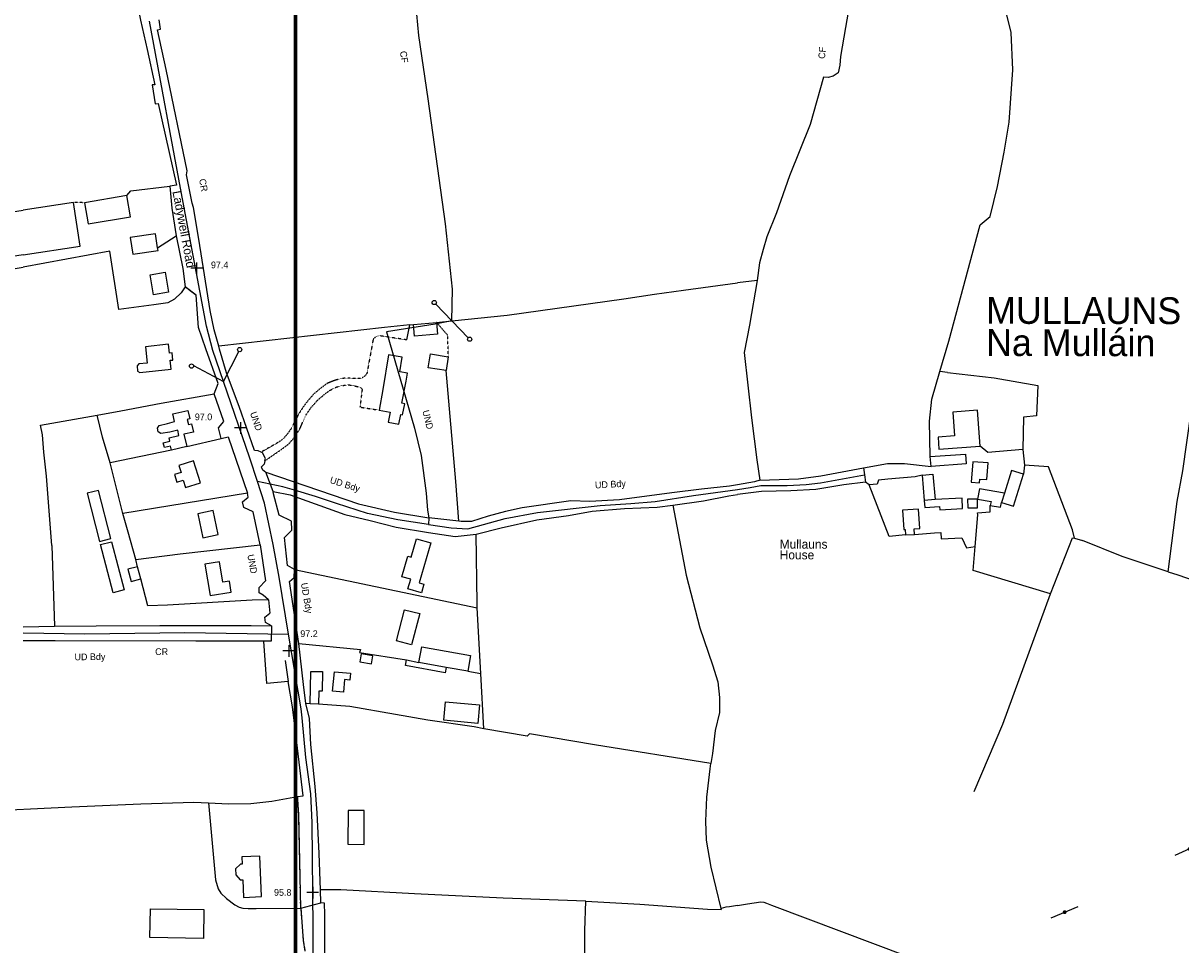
# Model space of a CAD drawing. Header units: metres. Extents: x 611948 to 1225781, y 656699 to 1316021.
# Tile 34 of 169: x 613548 to 614196, y 657536 to 658052. Entities that reach past the tile are written whole.
import ezdxf

# ---------------------------------------------------------------- set-up
doc = ezdxf.new("R2010")
doc.units = ezdxf.units.M
doc.linetypes.add('4696-C$0$PECK', pattern=[0.2, 0.1, -0.1])
for name, color, linetype in [('- EXTENT OF LiDAR SURVEY', 1, 'Continuous'), ('4696-17$0$BLD_OTL_S', 253, 'Continuous'), ('4696-17$0$GEN_LIN_D', 253, 'Continuous'), ('4696-C$0$BDY_SYM', 253, 'Continuous'), ('4696-C$0$BLD_INN_W', 253, 'Continuous'), ('4696-C$0$BLD_OTL_S', 253, 'Continuous'), ('4696-C$0$GEN_LIN_D', 253, 'Continuous'), ('4696-C$0$GEN_PCK_D', 253, '4696-C$0$PECK'), ('4696-C$0$GL_HS_OTL', 253, 'Continuous'), ('4696-C$0$HT_CTRL', 253, 'Continuous'), ('4696-C$0$MUNICIPAL', 253, 'Continuous'), ('4696-C$0$PARISH', 253, 'Continuous'), ('4696-C$0$ROADS', 253, 'Continuous'), ('4696-C$0$ROADS_CTR', 253, 'Continuous'), ('4696-C$0$TOWNLAND', 253, 'Continuous'), ('4696-D$0$BLD_INN_W', 253, 'Continuous'), ('4696-D$0$BLD_OTL_S', 253, 'Continuous'), ('4696-D$0$GEN_LIN_D', 253, 'Continuous'), ('4696-D$0$MUNICIPAL', 253, 'Continuous'), ('4696-D$0$PARISH', 253, 'Continuous'), ('4696-D$0$POLE_SYMB', 253, 'Continuous'), ('4696-D$0$ROADS', 253, 'Continuous'), ('4696-D$0$ROADS_CTR', 253, 'Continuous'), ('4696-D$0$TOWNLAND', 253, 'Continuous')]:
    doc.layers.add(name, color=color, linetype=linetype)
doc.styles.add('4696-C$0$STANDARD', font='txt')
doc.styles.add('4696-D$0$STANDARD', font='txt')

# ---------------------------------------------------------------- blocks, each defined once
blk = doc.blocks.new('4696-D$0$36', base_point=(144.988486, 310.919762))
blk.add_line((140.875383, 310.92339), (149.050238, 310.92339))
at = {"const_width": 0.539928}
blk.add_lwpolyline([(144.673376, 310.923808, 1), (145.213304, 310.923808, 1)], format="xyb", close=True, dxfattribs=at)
blk = doc.blocks.new('4696-D$0$37', base_point=(145.909475, 308.83511))
blk.add_line((145.962562, 308.791096), (150.424369, 308.791096))
at = {"const_width": 0.51646}
blk.add_lwpolyline([(145.704332, 308.791096, 1), (146.220792, 308.791096, 1)], format="xyb", close=True, dxfattribs=at)
blk = doc.blocks.new('4696-D')
at = {"layer": '4696-D$0$BLD_INN_W', "flags": 128}
for points in [[(614096.818, 657789.378), (614095.175, 657784.02)], [(614058.041, 657785.807), (614051.938, 657785.156)]]:
    blk.add_lwpolyline(points, dxfattribs=at)
at = {"layer": '4696-D$0$BLD_OTL_S', "flags": 128}
for points in [[(614083.228, 657815.685), (614081.718, 657835.771), (614067.901, 657834.73), (614068.91, 657821.331), (614059.632, 657820.627), (614060.136, 657813.94), (614083.228, 657815.685)], [(614055.305, 657809.779), (614075.022, 657811.227), (614075.428, 657805.7), (614055.711, 657804.252)], [(614055.711, 657804.252), (614055.305, 657809.779)], [(614086.979, 657796.882), (614087.764, 657806.218), (614079.191, 657806.929), (614078.218, 657795.399), (614082.801, 657795.019), (614082.989, 657797.221), (614086.979, 657796.882)], [(614050.689, 657799.44), (614056.744, 657799.978), (614058.041, 657785.807)], [(614050.689, 657799.44), (614051.938, 657785.156)], [(614095.175, 657784.02), (614101.897, 657781.96), (614107.424, 657799.986)], [(614107.424, 657799.986), (614100.702, 657802.046), (614096.818, 657789.378)], [(614051.938, 657785.156), (614052.304, 657781.277), (614060.48, 657781.918), (614060.573, 657779.903), (614073.227, 657780.73), (614073.086, 657786.421), (614058.041, 657785.807)], [(614081.709, 657785.911), (614076.196, 657785.878), (614076.224, 657781.119), (614081.737, 657781.152), (614081.709, 657785.911)], [(614096.818, 657789.378), (614082.84, 657791.808), (614081.709, 657785.911)], [(614081.709, 657785.911), (614089.276, 657784.622), (614088.852, 657782.443)], [(614046.382, 657766.202), (614046.203, 657769.253), (614049.462, 657769.464), (614048.75, 657780.439), (614039.734, 657779.854), (614040.446, 657768.879), (614041.161, 657768.925), (614041.361, 657765.904)], [(614088.852, 657782.443), (614094.622, 657781.442), (614095.175, 657784.02)], [(614041.361, 657765.904), (614046.382, 657766.202)]]:
    blk.add_lwpolyline(points, dxfattribs=at)
at = {"layer": '4696-D$0$GEN_LIN_D', "flags": 128}
for points in [[(614011.289, 658070.699), (614004.988, 658033.765), (614004.646, 658028.884), (614003.8, 658024.525), (614000.939, 658022.774), (613998.097, 658022.051), (613995.525, 658022.096), (613988.122, 657995.729), (613976.559, 657966.861), (613969.255, 657946.152), (613963.879, 657932.869), (613961.697, 657925.703), (613959.768, 657918.277), (613958.33, 657908.425)], [(614060.685, 657857.429), (614065.688, 657874.424), (614083.28, 657939.458), (614088.766, 657944.251), (614092.913, 657960.899), (614096.591, 657980.128), (614099.458, 657997.056), (614101.509, 658026.347), (614100.585, 658047.2), (614098.014, 658057.874)], [(613958.33, 657908.425), (613947.453, 657906.986)], [(613958.33, 657908.425), (613954.017, 657883.392), (613951.178, 657868.007), (613955.173, 657831.409), (613958.11, 657807.949), (613959.971, 657796.597)], [(614188.465, 657745.325), (614193.52, 657784.595), (614196.647, 657801.776), (614203.695, 657852.074), (614210.355, 657894.917)], [(614055.305, 657809.779), (614054.877, 657829.594), (614056.12, 657841.92), (614060.685, 657857.429)], [(614064.935, 657856.943), (614060.685, 657857.429)], [(614064.935, 657856.943), (614091.121, 657853.916), (614115.485, 657849.634), (614114.676, 657832.671), (614107.458, 657831.767), (614107.145, 657813.765)], [(614107.145, 657813.765), (614087.565, 657812.048), (614083.228, 657815.685)], [(614107.145, 657813.765), (614108.022, 657805.004)], [(614017.847, 657803.44), (614031.388, 657805.904), (614040.908, 657805.996), (614055.711, 657804.252)], [(613959.971, 657796.597), (613981.59, 657797.251), (613993.97, 657799.094), (614017.847, 657803.44)], [(614017.847, 657803.44), (614018.434, 657799.536)], [(614018.434, 657799.536), (614019.043, 657795.489)], [(614050.689, 657799.44), (614046.868, 657798.464), (614031.465, 657797.064), (614026.269, 657796.51), (614025.6, 657794.363), (614021.073, 657793.91)], [(614108.022, 657805.004), (614107.424, 657799.986)], [(614135.951, 657764.038), (614134.928, 657768.729), (614121.512, 657804.126), (614108.022, 657805.004)], [(613959.971, 657796.597), (613956.866, 657795.623), (613947.452, 657794.048)], [(614019.043, 657795.489), (614006.925, 657793.899), (613991.189, 657791.342), (613977.284, 657790.555), (613960.817, 657790.326), (613947.452, 657788.492)], [(614021.073, 657793.91), (614019.043, 657795.489)], [(614041.361, 657765.904), (614032.316, 657765.126), (614021.073, 657793.91)], [(614080.424, 657759.392), (614081.824, 657777.22), (614081.799, 657778.368), (614088.759, 657778.926), (614088.852, 657782.443)], [(614046.382, 657766.202), (614057.715, 657767.033), (614061.127, 657767.212), (614061.289, 657763.819), (614072.951, 657764.343), (614075.47, 657758.723), (614080.424, 657759.392)], [(614122.515, 657732.983), (614134.808, 657764.371), (614135.951, 657764.038)], [(614135.951, 657764.038), (614140.439, 657762.729)], [(614188.465, 657745.325), (614162.666, 657753.855), (614140.439, 657762.729)], [(614122.515, 657732.983), (614079.375, 657746.033), (614080.424, 657759.392)], [(614188.465, 657745.325), (614193.871, 657743.537), (614214.327, 657736.494), (614250.368, 657723.263), (614264.112, 657714.793), (614272.758, 657708.983), (614286.98, 657698.448), (614301.487, 657688.217)], [(614095.955, 657660.091), (614122.515, 657732.983)], [(614079.864, 657622.298), (614095.955, 657660.091)], [(613947.452, 657558.575), (613952.886, 657559.48), (613960.395, 657560.498), (613962.078, 657560.365), (613963.63, 657559.843), (613966.501, 657558.614), (614043.274, 657529.811), (614174.707, 657484.312), (614184.705, 657482.338)]]:
    blk.add_lwpolyline(points, dxfattribs=at)
at = {"layer": '4696-D$0$MUNICIPAL', "flags": 128}
for points in [[(614011.289, 658070.699), (614004.988, 658033.765), (614004.646, 658028.884), (614003.8, 658024.525), (614000.939, 658022.774), (613998.097, 658022.051), (613995.525, 658022.096), (613988.122, 657995.729), (613976.559, 657966.861), (613969.255, 657946.152), (613963.879, 657932.869), (613961.697, 657925.703), (613959.768, 657918.277), (613958.33, 657908.425)], [(613958.33, 657908.425), (613954.017, 657883.392), (613951.178, 657868.007), (613955.173, 657831.409), (613958.11, 657807.949), (613959.971, 657796.597)], [(613959.971, 657796.597), (613956.866, 657795.623), (613947.452, 657794.048)]]:
    blk.add_lwpolyline(points, dxfattribs=at)
at = {"layer": '4696-D$0$PARISH', "flags": 128}
for points in [[(614011.289, 658070.699), (614004.988, 658033.765), (614004.646, 658028.884), (614003.8, 658024.525), (614000.939, 658022.774), (613998.097, 658022.051), (613995.525, 658022.096), (613988.122, 657995.729), (613976.559, 657966.861), (613969.255, 657946.152), (613963.879, 657932.869), (613961.697, 657925.703), (613959.768, 657918.277), (613958.33, 657908.425)], [(613958.33, 657908.425), (613954.017, 657883.392), (613951.178, 657868.007), (613955.173, 657831.409), (613958.11, 657807.949), (613959.971, 657796.597)], [(613959.971, 657796.597), (613956.866, 657795.623), (613947.452, 657794.048)]]:
    blk.add_lwpolyline(points, dxfattribs=at)
at = {"layer": '4696-D$0$ROADS', "flags": 128}
for points in [[(613959.971, 657796.597), (613981.59, 657797.251), (613993.97, 657799.094), (614017.847, 657803.44)], [(614017.847, 657803.44), (614018.434, 657799.536)], [(614018.434, 657799.536), (614019.043, 657795.489)], [(613959.971, 657796.597), (613956.866, 657795.623), (613947.452, 657794.048)], [(614019.043, 657795.489), (614006.925, 657793.899), (613991.189, 657791.342), (613977.284, 657790.555), (613960.817, 657790.326), (613947.452, 657788.492)]]:
    blk.add_lwpolyline(points, dxfattribs=at)
at = {"layer": '4696-D$0$ROADS_CTR', "flags": 128}
blk.add_lwpolyline([(613947.452, 657791.418), (613954.547, 657792.499), (613960.388, 657793.595), (613975.171, 657793.595), (613985.757, 657794.142), (613993.787, 657795.055), (614018.434, 657799.536)], dxfattribs=at)
at = {"layer": '4696-D$0$TOWNLAND', "flags": 128}
for points in [[(614011.289, 658070.699), (614004.988, 658033.765), (614004.646, 658028.884), (614003.8, 658024.525), (614000.939, 658022.774), (613998.097, 658022.051), (613995.525, 658022.096), (613988.122, 657995.729), (613976.559, 657966.861), (613969.255, 657946.152), (613963.879, 657932.869), (613961.697, 657925.703), (613959.768, 657918.277), (613958.33, 657908.425)], [(613958.33, 657908.425), (613954.017, 657883.392), (613951.178, 657868.007), (613955.173, 657831.409), (613958.11, 657807.949), (613959.971, 657796.597)], [(613959.971, 657796.597), (613956.866, 657795.623), (613947.452, 657794.048)]]:
    blk.add_lwpolyline(points, dxfattribs=at)
at = {"layer": '4696-D$0$POLE_SYMB', "xscale": 2, "yscale": 2}
for name, p, rotation in [('4696-D$0$37', (614200.467, 657590.106), 204.2810000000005), ('4696-D$0$36', (614130.589, 657554.804), 22.75800000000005)]:
    blk.add_blockref(name, p, dxfattribs=dict(at, rotation=rotation))
at = {"layer": '4696-D$0$BLD_OTL_S', "style": '4696-D$0$STANDARD'}
for s, p in [('Mullauns', (613971.006, 657758.284)), ('House', (613971.006, 657752.284))]:
    blk.add_text(s, height=5, rotation=-0.1, dxfattribs=at).set_placement(p)
at = {"layer": '4696-D$0$MUNICIPAL', "style": '4696-D$0$STANDARD'}
blk.add_text('CF', height=3.75, rotation=85.300018, dxfattribs=at).set_placement((613996.312, 658032.294))
at = {"layer": '4696-D$0$PARISH', "style": '4696-D$0$STANDARD'}
blk.add_text('CF', height=3.75, rotation=85.300018, dxfattribs=at).set_placement((613996.312, 658032.294))
at = {"layer": '4696-D$0$TOWNLAND', "style": '4696-D$0$STANDARD'}
for s, height, rotation, p in [('CF', 3.75, 85.300018, (613996.312, 658032.294)), ('MULLAUNS', 15, -0.1, (614086.498, 657884.138)), ('Na Mulláin', 15, -0.1, (614086.498, 657866.138))]:
    blk.add_text(s, height=height, rotation=rotation, dxfattribs=at).set_placement(p)
blk = doc.blocks.new('4696-17')
at = {"layer": '4696-17$0$BLD_OTL_S', "flags": 128}
blk.add_lwpolyline([(613547.539, 657922.728), (613519.803, 657918.455), (613516.043, 657942.862), (613547.54, 657947.714)], dxfattribs=at)
at = {"layer": '4696-17$0$GEN_LIN_D', "flags": 128}
blk.add_lwpolyline([(613466.419, 657899.254), (613492.27, 657904.959), (613525.711, 657912.202), (613547.539, 657915.827)], dxfattribs=at)
blk = doc.blocks.new('4696-C$0$43', base_point=(147.36021, 308.857352))
blk.add_line((153.849537, 308.848253), (140.769785, 308.848253))
for centre in [(140.180307, 308.837153), (154.439015, 308.859353)]:
    blk.add_circle(centre, 0.589583)
blk = doc.blocks.new('4696-C$0$44', base_point=(141.365186, 309.573129))
for p, q in [((148.348947, 316.096464), (141.361145, 309.556587)), ((141.361145, 309.556587), (147.90133, 302.797619))]:
    blk.add_line(p, q)
for centre in [(148.337847, 316.685942), (148.36005, 302.427234)]:
    blk.add_circle(centre, 0.589583)
blk = doc.blocks.new('4696-C$0$35', base_point=(150.27109, 306.896499))
for p, q in [((150.27109, 308.539432), (150.27109, 305.253567)), ((151.914023, 306.896499), (148.62816, 306.896499))]:
    blk.add_line(p, q)
blk = doc.blocks.new('4696-C')
at = {"layer": '4696-C$0$BLD_INN_W', "flags": 128}
blk.add_lwpolyline([(613784.359, 657691.757), (613769.022, 657694.577)], dxfattribs=at)
at = {"layer": '4696-C$0$BLD_OTL_S', "flags": 128}
for points in [[(613605.499, 657955.953), (613581.962, 657951.898)], [(613581.962, 657951.898), (613583.995, 657940.044), (613607.54, 657944.091), (613605.499, 657955.953)], [(613547.54, 657922.728), (613579.489, 657927.65), (613575.73, 657952.052)], [(613575.73, 657952.052), (613547.54, 657947.714)], [(613622.8, 657926.702), (613621.685, 657934.535), (613607.513, 657932.507), (613608.859, 657923.139), (613623.017, 657925.178), (613622.8, 657926.702)], [(613620.569, 657900.422), (613618.696, 657911.552), (613627.083, 657912.962), (613628.963, 657901.837), (613620.569, 657900.422)], [(613778.946, 657884.875), (613779.541, 657878.391), (613766.538, 657877.201), (613765.944, 657883.682)], [(613765.944, 657883.682), (613778.946, 657884.875)], [(613615.976, 657871.29), (613616.946, 657862.11), (613612.286, 657861.686), (613611.271, 657860.671), (613611.584, 657857.548), (613612.807, 657856.879), (613630.344, 657858.671), (613629.845, 657863.691), (613631.317, 657863.836), (613630.916, 657867.876), (613629.446, 657867.697), (613628.953, 657872.647), (613615.976, 657871.29)], [(613752.976, 657834.636), (613751.893, 657828.992), (613757.779, 657827.862), (613758.848, 657833.426), (613759.931, 657833.218), (613761.108, 657839.35), (613759.548, 657839.649), (613761.912, 657851.962), (613762.64, 657856.569), (613758.355, 657857.239), (613759.648, 657865.472), (613751.991, 657866.685), (613748.924, 657847.317), (613746.772, 657835.777)], [(613784.227, 657858.044), (613774.315, 657859.561), (613775.488, 657867.225), (613785.401, 657865.708)], [(613785.401, 657865.708), (613784.227, 657858.044)], [(613630.582, 657813.384), (613630.059, 657815.613), (613626.578, 657814.795), (613625.946, 657817.482), (613629.655, 657818.354), (613629.2, 657820.289), (613634.755, 657821.595), (613634.046, 657824.547), (613629.561, 657823.504), (613624.654, 657822.788), (613623.179, 657823.555), (613622.68, 657825.69), (613623.727, 657827.278), (613628.425, 657828.366), (613632.252, 657829.472), (613631.255, 657833.682), (613639.75, 657835.678), (613640.848, 657830.994), (613639.331, 657830.638), (613640.019, 657827.688), (613641.814, 657828.115), (613642.896, 657823.509), (613637.535, 657822.248), (613639.099, 657815.385)], [(613746.772, 657835.777), (613752.976, 657834.636)], [(613639.099, 657815.385), (613630.582, 657813.384)], [(613633.53, 657795.43), (613637.151, 657796.566), (613638.458, 657792.453), (613646.813, 657795.082), (613642.932, 657807.377), (613634.726, 657804.785), (613635.949, 657800.922), (613632.171, 657799.725), (613633.53, 657795.43)], [(613648.182, 657764.352), (613656.649, 657766.133), (613653.825, 657779.57), (613645.359, 657777.784), (613648.182, 657764.352)], [(613759.581, 657742.496), (613762.876, 657754.104), (613764.753, 657753.571), (613767.666, 657763.793), (613775.638, 657761.534), (613769.255, 657739.127), (613771.874, 657738.381), (613770.499, 657733.556), (613762.936, 657735.703), (613764.477, 657741.105), (613759.581, 657742.496)], [(613611.58, 657748.165), (613606.139, 657746.734), (613607.921, 657739.899), (613613.367, 657741.326)], [(613613.367, 657741.326), (613611.58, 657748.165)], [(613652.244, 657731.97), (613663.989, 657733.913), (613662.963, 657740.096), (613659.38, 657739.503), (613657.49, 657750.926), (613649.321, 657749.573), (613652.244, 657731.97)], [(613756.512, 657706.575), (613760.994, 657724.088), (613769.482, 657721.916), (613764.992, 657704.395), (613756.512, 657706.575)], [(613769.022, 657694.577), (613770.658, 657703.286), (613798.001, 657698.442), (613796.442, 657689.618)], [(613735.949, 657694.835), (613742.579, 657693.746), (613743.323, 657698.239), (613736.693, 657699.337), (613735.949, 657694.835)], [(613784.359, 657691.757), (613783.806, 657688.647), (613761.471, 657692.822), (613762.186, 657695.97)], [(613762.186, 657695.97), (613769.022, 657694.577)], [(613708.14, 657671.315), (613708.469, 657689.534), (613715.113, 657689.413), (613714.917, 657678.392), (613712.966, 657678.427), (613712.829, 657671.229)], [(613720.775, 657678.412), (613721.796, 657689.34), (613730.697, 657688.503), (613730.334, 657684.721), (613727.468, 657684.99), (613726.798, 657677.856), (613720.775, 657678.412)], [(613784.359, 657691.757), (613769.022, 657694.577)], [(613796.442, 657689.618), (613784.359, 657691.757)], [(613712.829, 657671.229), (613708.14, 657671.315)], [(613729.41, 657611.708), (613729.365, 657592.734), (613738.444, 657592.713), (613738.489, 657611.686), (613729.41, 657611.708)], [(613670.157, 657581.667), (613669.202, 657581.626), (613666.467, 657578.928), (613666.605, 657575.71), (613668.975, 657572.869), (613670.531, 657572.936), (613670.957, 657563.016), (613681.005, 657563.448), (613680.029, 657586.178), (613669.982, 657585.747), (613670.157, 657581.667)], [(613618.736, 657556.635), (613648.668, 657556.17), (613648.417, 657540.046), (613618.486, 657540.511), (613618.736, 657556.635)]]:
    blk.add_lwpolyline(points, dxfattribs=at)
at = {"layer": '4696-C$0$GEN_LIN_D', "flags": 128}
for points in [[(613605.271, 658093.834), (613606.795, 658084.797), (613613.213, 658054.034), (613617.027, 658037.721), (613621.297, 658017.973), (613619.743, 658017.847), (613621.458, 658007.168), (613623.094, 658007.499), (613633.408, 657961.656), (613629.681, 657961.098)], [(613787.462, 657885.835), (613787.796, 657903.555), (613783.997, 657940.065), (613774.322, 658009.983), (613768.969, 658045.461), (613767.96, 658057.371), (613767.218, 658072.129)], [(613657.155, 657871.671), (613654.438, 657880.681), (613652.195, 657891.5), (613645.921, 657931.558), (613642.813, 657949.26), (613642.14, 657951.615), (613638.954, 657967.512), (613639.312, 657969.822), (613627.554, 658026.394), (613622.708, 658048.693), (613624.4, 658049.008), (613623.739, 658054.33)], [(613605.499, 657955.953), (613607.809, 657958.565), (613629.681, 657961.098)], [(613629.681, 657961.098), (613630.742, 657948.77)], [(613630.742, 657948.77), (613633.139, 657933.329)], [(613622.8, 657926.702), (613633.139, 657933.329)], [(613633.139, 657933.329), (613636.901, 657915.047)], [(613596.112, 657924.693), (613547.54, 657915.827)], [(613638.136, 657904.788), (613636.051, 657901.39), (613632.285, 657897.936), (613628.451, 657895.907), (613620.648, 657894.694), (613601.162, 657892.18), (613596.112, 657924.693)], [(613636.901, 657915.047), (613638.136, 657904.788)], [(613787.462, 657885.835), (613818.5, 657889.01), (613883.756, 657898.179), (613900.849, 657900.727), (613917.077, 657902.967), (613947.453, 657906.986)], [(613656.753, 657850.612), (613649.843, 657870.029), (613645.716, 657882.092), (613644.301, 657900.109)], [(613764.037, 657883.507), (613749.847, 657882.022), (613657.155, 657871.671)], [(613762.291, 657875.119), (613764.037, 657883.507)], [(613764.037, 657883.507), (613765.944, 657883.682)], [(613778.946, 657884.875), (613787.462, 657885.835)], [(613680.709, 657812.26), (613679.139, 657813.061), (613676.995, 657813.119), (613668.357, 657837.756), (613661.282, 657856.745), (613657.457, 657869.829), (613657.155, 657871.671)], [(613791.309, 657773.615), (613789.808, 657795.881), (613784.227, 657858.044)], [(613588.955, 657833.059), (613602.29, 657835.463), (613624.766, 657839.702), (613654.508, 657844.842)], [(613654.508, 657844.842), (613656.753, 657850.612)], [(613658.317, 657819.977), (613656.847, 657825.935), (613659.839, 657829.422), (613654.508, 657844.842)], [(613558.285, 657821.929), (613557.242, 657827.339), (613588.955, 657833.059)], [(613596.299, 657806.215), (613592.014, 657820.609), (613588.955, 657833.059)], [(613563.609, 657759.952), (613560.644, 657798.833), (613559.161, 657812.332), (613558.285, 657821.929)], [(613639.099, 657815.385), (613658.317, 657819.977)], [(613658.317, 657819.977), (613662.207, 657820.915), (613673.056, 657789.38)], [(613630.582, 657813.384), (613596.299, 657806.215)], [(613682.852, 657807.321), (613683.174, 657808.771), (613681.573, 657811.819), (613680.709, 657812.26)], [(613603.358, 657777.953), (613596.299, 657806.215)], [(613682.852, 657807.321), (613682.472, 657805.608), (613680.776, 657803.9), (613681.558, 657802.566), (613683.431, 657801.063)], [(613683.431, 657801.063), (613735.297, 657783.418), (613755.477, 657778.711), (613774.627, 657775.561)], [(613687.447, 657790.186), (613683.431, 657801.063)], [(613947.452, 657794.048), (613942.935, 657793.292), (613927.14, 657791.517), (613910.567, 657789.484), (613881.306, 657785.669), (613864.735, 657784.671), (613854.123, 657784.955), (613826.932, 657781.135), (613817.608, 657779.086), (613807.765, 657776.52), (613798.438, 657773.435), (613792.743, 657773.448), (613791.309, 657773.615)], [(613673.056, 657789.38), (613603.358, 657777.953)], [(613680.159, 657760.3), (613676.31, 657778.81), (613670.996, 657781.366), (613670.371, 657784.528), (613673.456, 657787.079), (613673.056, 657789.38)], [(613687.447, 657790.186), (613697.021, 657788.352), (613727.542, 657777.408), (613741.772, 657774.01), (613756.261, 657770.352), (613774.375, 657767.203), (613789.385, 657765.098), (613801.195, 657766.362)], [(613690.781, 657776.976), (613687.703, 657788.891), (613687.447, 657790.186)], [(613911.151, 657782.6), (613928.346, 657784.966), (613942.509, 657787.814), (613947.452, 657788.492)], [(613801.195, 657766.362), (613815.183, 657769.955), (613835.126, 657774.31), (613852.736, 657776.857), (613865.943, 657779.156), (613884.068, 657780.668), (613902.45, 657781.402), (613911.151, 657782.6)], [(613911.151, 657782.6), (613918.568, 657743.492), (613926.266, 657713.963), (613933.466, 657693.237), (613936.292, 657683.652), (613937.307, 657674.848), (613937.287, 657666.564), (613934.934, 657656.473), (613933.351, 657643.533), (613932.502, 657638.017)], [(613610.567, 657752.145), (613606.327, 657767.572), (613603.358, 657777.953)], [(613693.86, 657764.542), (613698.011, 657768.675), (613697.763, 657773.594), (613690.781, 657776.976)], [(613791.309, 657773.615), (613774.627, 657775.561)], [(613563.609, 657759.952), (613565.037, 657714.85)], [(613610.567, 657752.145), (613635.38, 657755.393), (613680.159, 657760.3)], [(613680.159, 657760.3), (613683.221, 657740.26)], [(613695.409, 657748.906), (613693.86, 657764.542)], [(613801.721, 657725.088), (613801.592, 657727.527), (613801.195, 657766.362)], [(613611.58, 657748.165), (613610.567, 657752.145)], [(613699.365, 657746.63), (613695.409, 657748.906)], [(613684.817, 657729.676), (613675.686, 657729.43), (613628.284, 657726.576), (613617.285, 657726.148), (613613.367, 657741.326)], [(613696.642, 657739.82), (613699.213, 657742.03), (613699.365, 657746.63)], [(613699.365, 657746.63), (613801.721, 657725.088)], [(613684.817, 657729.676), (613681.792, 657732.181), (613679.691, 657733.481), (613679.592, 657736.431), (613683.221, 657740.26)], [(613701.762, 657705.114), (613696.642, 657739.82)], [(613684.817, 657729.676), (613685.69, 657722.163)], [(613686.525, 657714.983), (613683.239, 657716.992), (613682.847, 657719.879), (613685.69, 657722.163)], [(613803.674, 657688.278), (613801.721, 657725.088)], [(613547.539, 657714.444), (613565.037, 657714.85)], [(613565.037, 657714.85), (613588.384, 657714.999)], [(613588.384, 657714.999), (613624.047, 657715.262)], [(613624.047, 657715.262), (613675.072, 657715.247), (613686.525, 657714.983)], [(613682.229, 657706.492), (613644.259, 657706.404), (613565.475, 657706.717), (613547.539, 657706.684)], [(613695.786, 657683.932), (613683.874, 657682.833), (613682.229, 657706.492)], [(613701.762, 657705.114), (613736.283, 657701.88), (613735.882, 657700.18), (613762.186, 657695.97)], [(613704.541, 657682.196), (613701.762, 657705.114)], [(613694.189, 657695.582), (613695.786, 657683.932)], [(613796.442, 657689.618), (613803.674, 657688.278)], [(613700.134, 657654.379), (613698.216, 657669.706), (613695.786, 657683.932)], [(613705.811, 657671.579), (613704.541, 657682.196)], [(613805.313, 657657.363), (613803.674, 657688.278)], [(613713.246, 657587.519), (613712.166, 657610.301), (613710.999, 657625.077), (613708.528, 657648.565), (613707.741, 657663.196), (613705.811, 657671.579)], [(613708.14, 657671.315), (613705.811, 657671.579)], [(613755.96, 657665.386), (613730.342, 657669.846), (613712.829, 657671.229)], [(613799.952, 657658.553), (613774.074, 657662.237), (613755.96, 657665.386)], [(613805.313, 657657.363), (613799.952, 657658.553)], [(613932.502, 657638.017), (613867.424, 657648.503), (613830.937, 657654.542), (613829.639, 657653.25), (613805.313, 657657.363)], [(613701.181, 657619.432), (613704.198, 657619.972), (613700.134, 657654.379)], [(613938.25, 657556.795), (613932.63, 657579.88), (613929.947, 657595.03), (613929.639, 657605.746), (613930.188, 657619.206), (613932.038, 657634.994), (613932.502, 657638.017)], [(613651.223, 657615.958), (613662.402, 657615.324), (613675.071, 657615.551), (613686.754, 657616.852), (613701.181, 657619.432)], [(613518.776, 657611.213), (613520.643, 657611.132), (613574.75, 657613.696), (613613.318, 657615.384), (613643.073, 657616.42), (613651.223, 657615.958)], [(613651.223, 657615.958), (613655.229, 657572.789), (613656.648, 657567.827), (613658.261, 657565.452), (613661.3, 657562.498), (613666.002, 657558.856), (613668.488, 657557.524), (613670.421, 657557.023), (613673.416, 657556.722), (613677.885, 657556.725), (613702.928, 657557.054)], [(613713.986, 657567.178), (613713.246, 657587.519)], [(613862.432, 657560.886), (613816.227, 657562.676), (613766.657, 657564.99), (613725.372, 657567.287), (613713.986, 657567.178)], [(613714.248, 657559.961), (613713.986, 657567.178)], [(613716.326, 657499.992), (613716.424, 657553.537), (613716.176, 657559.749), (613714.248, 657559.961)], [(613759.381, 657496.794), (613818.266, 657493.163), (613862.141, 657491.12), (613862.005, 657544.448), (613862.432, 657560.886)], [(613862.432, 657560.886), (613892.716, 657559.262), (613930.635, 657556.457), (613938.4, 657556.18), (613938.25, 657556.795)], [(613947.452, 657558.575), (613942.915, 657557.82), (613940.844, 657557.566), (613938.25, 657556.795)]]:
    blk.add_lwpolyline(points, dxfattribs=at)
at = {"layer": '4696-C$0$GEN_PCK_D', "flags": 128}
for points in [[(613581.962, 657951.898), (613575.73, 657952.052)], [(613644.301, 657900.109), (613638.136, 657904.788)], [(613785.401, 657865.708), (613785.287, 657877.551), (613778.946, 657884.875)], [(613762.291, 657875.119), (613748.024, 657877.273), (613746.342, 657877.406), (613745.047, 657876.892), (613743.49, 657875.601), (613739.951, 657856.322), (613738.783, 657854.901), (613736.967, 657853.612), (613733.472, 657853.49), (613729.59, 657853.758), (613725.707, 657853.508), (613721.692, 657852.353), (613717.805, 657850.808), (613713.398, 657847.511), (613710.181, 657844.809), (613706.236, 657840.2), (613704.039, 657837.195), (613702.1, 657834.179), (613700.138, 657830.647), (613697.728, 657825.713), (613695.251, 657822.204), (613693.077, 657819.714), (613690.408, 657817.764), (613680.709, 657812.26)], [(613682.852, 657807.321), (613686.452, 657809.925), (613691.777, 657813.571), (613696.182, 657816.867), (613699.444, 657820.601), (613702.639, 657825.759), (613705.519, 657832.609), (613708.691, 657837.251), (613712.492, 657841.479), (613716.113, 657844.552), (613719.049, 657846.749), (613722.807, 657848.682), (613726.046, 657849.581), (613729.8, 657849.961), (613733.94, 657849.174), (613736.234, 657848.611), (613737.284, 657847.47), (613736.067, 657837.489), (613746.772, 657835.777)], [(613702.928, 657557.054), (613701.802, 657609.604), (613701.181, 657619.432)], [(613702.928, 657557.054), (613704.28, 657538.925), (613705.271, 657532.877)]]:
    blk.add_lwpolyline(points, dxfattribs=at)
at = {"layer": '4696-C$0$GL_HS_OTL', "flags": 128}
for points in [[(613583.377, 657789.221), (613590.287, 657762.286), (613596.549, 657763.892), (613589.639, 657790.827), (613583.377, 657789.221)], [(613597.018, 657762.147), (613604.031, 657735.166), (613597.873, 657733.565), (613590.861, 657760.546), (613597.018, 657762.147)], [(613784.018, 657672.591), (613803.04, 657670.83), (613802.08, 657660.458), (613783.058, 657662.219), (613784.018, 657672.591)]]:
    blk.add_lwpolyline(points, dxfattribs=at)
at = {"layer": '4696-C$0$MUNICIPAL', "flags": 128}
for points in [[(613696.103, 657710.38), (613690.792, 657742.253), (613687.469, 657760.641), (613682.604, 657783.692), (613678.623, 657795.891)], [(613774.359, 657771.678), (613757.28, 657774.307), (613740.203, 657777.97), (613722.87, 657783.447), (613711.23, 657787.357), (613699.33, 657791.009), (613692.863, 657792.836), (613678.623, 657795.891)], [(613947.452, 657794.048), (613942.935, 657793.292), (613927.14, 657791.517), (613910.567, 657789.484), (613881.306, 657785.669), (613864.735, 657784.671), (613854.123, 657784.955), (613826.932, 657781.135), (613817.608, 657779.086), (613807.765, 657776.52), (613798.438, 657773.435), (613792.743, 657773.448), (613791.309, 657773.615)], [(613774.627, 657775.561), (613774.359, 657771.678)], [(613791.309, 657773.615), (613774.627, 657775.561)], [(613547.539, 657711.044), (613582.139, 657710.578), (613637.972, 657711.26), (613696.103, 657710.38)]]:
    blk.add_lwpolyline(points, dxfattribs=at)
at = {"layer": '4696-C$0$PARISH', "flags": 128}
for points in [[(613696.103, 657710.38), (613690.792, 657742.253), (613687.469, 657760.641), (613682.604, 657783.692), (613678.623, 657795.891)], [(613774.359, 657771.678), (613757.28, 657774.307), (613740.203, 657777.97), (613722.87, 657783.447), (613711.23, 657787.357), (613699.33, 657791.009), (613692.863, 657792.836), (613678.623, 657795.891)], [(613947.452, 657794.048), (613942.935, 657793.292), (613927.14, 657791.517), (613910.567, 657789.484), (613881.306, 657785.669), (613864.735, 657784.671), (613854.123, 657784.955), (613826.932, 657781.135), (613817.608, 657779.086), (613807.765, 657776.52), (613798.438, 657773.435), (613792.743, 657773.448), (613791.309, 657773.615)], [(613774.627, 657775.561), (613774.359, 657771.678)], [(613791.309, 657773.615), (613774.627, 657775.561)], [(613547.539, 657711.044), (613582.139, 657710.578), (613637.972, 657711.26), (613696.103, 657710.38)]]:
    blk.add_lwpolyline(points, dxfattribs=at)
at = {"layer": '4696-C$0$ROADS', "flags": 128}
for points in [[(613605.271, 658093.834), (613606.795, 658084.797), (613613.213, 658054.034), (613617.027, 658037.721), (613621.297, 658017.973), (613619.743, 658017.847), (613621.458, 658007.168), (613623.094, 658007.499), (613633.408, 657961.656), (613629.681, 657961.098)], [(613657.155, 657871.671), (613654.438, 657880.681), (613652.195, 657891.5), (613645.921, 657931.558), (613642.813, 657949.26), (613642.14, 657951.615), (613638.954, 657967.512), (613639.312, 657969.822), (613627.554, 658026.394), (613622.708, 658048.693), (613624.4, 658049.008), (613623.739, 658054.33)], [(613629.681, 657961.098), (613630.742, 657948.77)], [(613630.742, 657948.77), (613633.139, 657933.329)], [(613633.139, 657933.329), (613636.901, 657915.047)], [(613636.901, 657915.047), (613638.136, 657904.788)], [(613644.301, 657900.109), (613638.136, 657904.788)], [(613656.753, 657850.612), (613649.843, 657870.029), (613645.716, 657882.092), (613644.301, 657900.109)], [(613680.709, 657812.26), (613679.139, 657813.061), (613676.995, 657813.119), (613668.357, 657837.756), (613661.282, 657856.745), (613657.457, 657869.829), (613657.155, 657871.671)], [(613654.508, 657844.842), (613656.753, 657850.612)], [(613658.317, 657819.977), (613656.847, 657825.935), (613659.839, 657829.422), (613654.508, 657844.842)], [(613658.317, 657819.977), (613662.207, 657820.915), (613673.056, 657789.38)], [(613682.852, 657807.321), (613683.174, 657808.771), (613681.573, 657811.819), (613680.709, 657812.26)], [(613682.852, 657807.321), (613682.472, 657805.608), (613680.776, 657803.9), (613681.558, 657802.566), (613683.431, 657801.063)], [(613683.431, 657801.063), (613735.297, 657783.418), (613755.477, 657778.711), (613774.627, 657775.561)], [(613687.447, 657790.186), (613683.431, 657801.063)], [(613687.447, 657790.186), (613683.431, 657801.063)], [(613696.103, 657710.38), (613690.792, 657742.253), (613687.469, 657760.641), (613682.604, 657783.692), (613678.623, 657795.891)], [(613774.359, 657771.678), (613757.28, 657774.307), (613740.203, 657777.97), (613722.87, 657783.447), (613711.23, 657787.357), (613699.33, 657791.009), (613692.863, 657792.836), (613678.623, 657795.891)], [(613947.452, 657794.048), (613942.935, 657793.292), (613927.14, 657791.517), (613910.567, 657789.484), (613881.306, 657785.669), (613864.735, 657784.671), (613854.123, 657784.955), (613826.932, 657781.135), (613817.608, 657779.086), (613807.765, 657776.52), (613798.438, 657773.435), (613792.743, 657773.448), (613791.309, 657773.615)], [(613680.159, 657760.3), (613676.31, 657778.81), (613670.996, 657781.366), (613670.371, 657784.528), (613673.456, 657787.079), (613673.056, 657789.38)], [(613687.447, 657790.186), (613697.021, 657788.352), (613727.542, 657777.408), (613741.772, 657774.01), (613756.261, 657770.352), (613774.375, 657767.203), (613789.385, 657765.098), (613801.195, 657766.362)], [(613690.781, 657776.976), (613687.703, 657788.891), (613687.447, 657790.186)], [(613911.151, 657782.6), (613928.346, 657784.966), (613942.509, 657787.814), (613947.452, 657788.492)], [(613801.195, 657766.362), (613815.183, 657769.955), (613835.126, 657774.31), (613852.736, 657776.857), (613865.943, 657779.156), (613884.068, 657780.668), (613902.45, 657781.402), (613911.151, 657782.6)], [(613693.86, 657764.542), (613698.011, 657768.675), (613697.763, 657773.594), (613690.781, 657776.976)], [(613791.309, 657773.615), (613774.627, 657775.561)], [(613680.159, 657760.3), (613683.221, 657740.26)], [(613695.409, 657748.906), (613693.86, 657764.542)], [(613699.365, 657746.63), (613695.409, 657748.906)], [(613696.642, 657739.82), (613699.213, 657742.03), (613699.365, 657746.63)], [(613684.817, 657729.676), (613681.792, 657732.181), (613679.691, 657733.481), (613679.592, 657736.431), (613683.221, 657740.26)], [(613701.762, 657705.114), (613696.642, 657739.82)], [(613684.817, 657729.676), (613685.69, 657722.163)], [(613686.525, 657714.983), (613683.239, 657716.992), (613682.847, 657719.879), (613685.69, 657722.163)], [(613547.539, 657714.444), (613565.037, 657714.85)], [(613565.037, 657714.85), (613588.384, 657714.999)], [(613588.384, 657714.999), (613624.047, 657715.262)], [(613624.047, 657715.262), (613675.072, 657715.247), (613686.525, 657714.983)], [(613686.525, 657714.983), (613686.392, 657706.493), (613682.229, 657706.492)], [(613547.539, 657711.044), (613582.139, 657710.578), (613637.972, 657711.26), (613696.103, 657710.38)], [(613682.229, 657706.492), (613644.259, 657706.404), (613565.475, 657706.717), (613547.539, 657706.684)], [(613695.786, 657683.932), (613683.874, 657682.833), (613682.229, 657706.492)], [(613704.541, 657682.196), (613701.762, 657705.114)], [(613700.134, 657654.379), (613698.216, 657669.706), (613695.786, 657683.932)], [(613705.811, 657671.579), (613704.541, 657682.196)], [(613713.246, 657587.519), (613712.166, 657610.301), (613710.999, 657625.077), (613708.528, 657648.565), (613707.741, 657663.196), (613705.811, 657671.579)], [(613701.181, 657619.432), (613704.198, 657619.972), (613700.134, 657654.379)], [(613702.928, 657557.054), (613701.802, 657609.604), (613701.181, 657619.432)], [(613713.986, 657567.178), (613713.246, 657587.519)], [(613714.248, 657559.961), (613713.986, 657567.178)], [(613702.928, 657557.054), (613714.248, 657559.961)], [(613716.326, 657499.992), (613716.424, 657553.537), (613716.176, 657559.749), (613714.248, 657559.961)], [(613702.928, 657557.054), (613704.28, 657538.925), (613705.271, 657532.877)]]:
    blk.add_lwpolyline(points, dxfattribs=at)
at = {"layer": '4696-C$0$ROADS_CTR', "flags": 128}
for points in [[(613678.623, 657795.891), (613674.394, 657808.85), (613659.738, 657851.841), (613653.755, 657869.165), (613650.21, 657882.753), (613637.194, 657952.039), (613618.343, 658053.613)], [(613696.103, 657710.38), (613690.792, 657742.253), (613687.469, 657760.641), (613682.604, 657783.692), (613678.623, 657795.891)], [(613774.359, 657771.678), (613757.28, 657774.307), (613740.203, 657777.97), (613722.87, 657783.447), (613711.23, 657787.357), (613699.33, 657791.009), (613692.863, 657792.836), (613678.623, 657795.891)], [(613774.359, 657771.678), (613787.042, 657769.881), (613796.401, 657769.425), (613817.258, 657775.195), (613835.418, 657778.507), (613870.562, 657782.424), (613887.73, 657783.556), (613901.357, 657784.621), (613922.768, 657787.938), (613947.452, 657791.418)], [(613547.539, 657711.044), (613582.139, 657710.578), (613637.972, 657711.26), (613696.103, 657710.38)], [(613708.745, 657328.565), (613709.74, 657417.137), (613710.276, 657435.457), (613709.865, 657479.653), (613709.9, 657546.048), (613709.353, 657604.976), (613708.498, 657621.03), (613705.76, 657641.301), (613703.626, 657663.612), (613703.064, 657668.545), (613696.103, 657710.38)]]:
    blk.add_lwpolyline(points, dxfattribs=at)
at = {"layer": '4696-C$0$TOWNLAND', "flags": 128}
for points in [[(613787.462, 657885.835), (613787.796, 657903.555), (613783.997, 657940.065), (613774.322, 658009.983), (613768.969, 658045.461), (613767.96, 658057.371), (613767.218, 658072.129)], [(613787.462, 657885.835), (613778.179, 657883.982), (613750.987, 657879.644), (613766.524, 657825.633), (613770.243, 657810.48), (613773.17, 657789.376), (613773.925, 657779.796), (613774.627, 657775.561)], [(613696.103, 657710.38), (613690.792, 657742.253), (613687.469, 657760.641), (613682.604, 657783.692), (613678.623, 657795.891)], [(613947.452, 657794.048), (613942.935, 657793.292), (613927.14, 657791.517), (613910.567, 657789.484), (613881.306, 657785.669), (613864.735, 657784.671), (613854.123, 657784.955), (613826.932, 657781.135), (613817.608, 657779.086), (613807.765, 657776.52), (613798.438, 657773.435), (613792.743, 657773.448), (613791.309, 657773.615)], [(613791.309, 657773.615), (613774.627, 657775.561)]]:
    blk.add_lwpolyline(points, dxfattribs=at)
at = {"layer": '4696-C$0$BDY_SYM', "xscale": 2, "yscale": 2}
for name, p, rotation in [('4696-C$0$43', (613787.462, 657885.835), 133.8690000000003), ('4696-C$0$44', (613659.738, 657851.841), 108.8280000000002)]:
    blk.add_blockref(name, p, dxfattribs=dict(at, rotation=rotation))
at = {"layer": '4696-C$0$HT_CTRL', "xscale": 2, "yscale": 2}
for p in [(613644.653, 657915.234), (613669.197, 657825.814), (613696.219, 657701.02), (613709.598, 657565.71)]:
    blk.add_blockref('4696-C$0$35', p, dxfattribs=at)
at = {"layer": '4696-C$0$TOWNLAND', "xscale": 2, "yscale": 2}
for name, p, rotation in [('4696-C$0$43', (613787.462, 657885.835), 133.8690000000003), ('4696-C$0$44', (613659.738, 657851.841), 108.8280000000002)]:
    blk.add_blockref(name, p, dxfattribs=dict(at, rotation=rotation))
at = {"layer": '4696-C$0$HT_CTRL', "style": '4696-C$0$STANDARD'}
for s, p in [('97.4', (613652.651, 657915.234)), ('97.0', (613643.62, 657830.156)), ('97.2', (613702.663, 657708.791)), ('95.8', (613687.94, 657563.942))]:
    blk.add_text(s, height=3.75, rotation=-0.1, dxfattribs=at).set_placement(p)
at = {"layer": '4696-C$0$MUNICIPAL', "style": '4696-C$0$STANDARD'}
for s, rotation, p in [('UD Bdy', -17.600004, (613718.88, 657795.099)), ('UD Bdy', 3.400001, (613867.712, 657791.899)), ('UND', -79.800017, (613673.017, 657754.699)), ('UD Bdy', -80.600017, (613703.007, 657738.833)), ('CR', -0.1, (613621.414, 657698.723)), ('UD Bdy', 0.6, (613576.3, 657695.746))]:
    blk.add_text(s, height=3.75, rotation=rotation, dxfattribs=at).set_placement(p)
at = {"layer": '4696-C$0$PARISH', "style": '4696-C$0$STANDARD'}
for s, rotation, p in [('UD Bdy', -17.600004, (613718.88, 657795.099)), ('UD Bdy', 3.400001, (613867.712, 657791.899)), ('UND', -79.800017, (613673.017, 657754.699)), ('UD Bdy', -80.600017, (613703.007, 657738.833)), ('CR', -0.1, (613621.414, 657698.723)), ('UD Bdy', 0.6, (613576.3, 657695.746))]:
    blk.add_text(s, height=3.75, rotation=rotation, dxfattribs=at).set_placement(p)
at = {"layer": '4696-C$0$ROADS', "style": '4696-C$0$STANDARD'}
blk.add_text('Ladywell Road', height=5, rotation=-79.400017, dxfattribs=at).set_placement((613631.066, 657958.155))
blk.add_text('Ladywell Road', height=5, rotation=-79.400017, dxfattribs=at).set_placement((613631.066, 657958.155))
at = {"layer": '4696-C$0$TOWNLAND', "style": '4696-C$0$STANDARD'}
for s, rotation, p in [('CF', -81.500017, (613758.426, 658036.54)), ('CR', -79.500017, (613645.984, 657964.959)), ('UND', -71.200015, (613674.459, 657834.134)), ('UND', -76.300016, (613770.987, 657835.297)), ('UND', -79.800017, (613673.017, 657754.699)), ('CR', -0.1, (613621.414, 657698.723))]:
    blk.add_text(s, height=3.75, rotation=rotation, dxfattribs=at).set_placement(p)
blk = doc.blocks.new('OS Mapping')
for name in ['4696-D', '4696-C', '4696-17']:
    blk.add_blockref(name, (0, 0))

msp = doc.modelspace()

# ---------------------------------------------------------------- linework, layer by layer
at = {"layer": '- EXTENT OF LiDAR SURVEY', "const_width": 2}
msp.add_lwpolyline([(613700, 659100), (613700, 656700), (612500, 656700), (612500, 659100)], close=True, dxfattribs=at)

# ---------------------------------------------------------------- block references
msp.add_blockref('OS Mapping', (0, 0))

doc.saveas('drawing.dxf')
